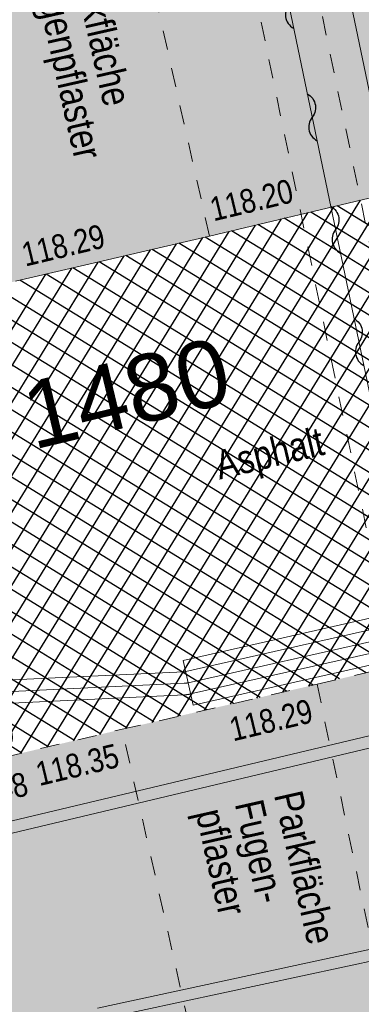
# Model space of a CAD drawing. Header units: metres. Extents: x 311004 to 311786, y 5688269 to 5688759.
# Tile 48 of 96: x 311192.21 to 311196.68, y 5688463.81 to 5688476.68. Entities that reach past the tile are written whole.
import ezdxf

# ---------------------------------------------------------------- set-up
doc = ezdxf.new("R2010")
doc.units = ezdxf.units.M
for name, pattern in [('2.10', [0.5, 0.25, -0.25]), ('2.35', [0]), ('2.611', [0]), ('2.8', [0])]:
    doc.linetypes.add(name, pattern=pattern)
doc.layers.get('0').update_dxf_attribs({"color": 1, "linetype": 'CONTINUOUS'})
for name, color, linetype in [('Fernwärme', 202, 'CONTINUOUS'), ('Flurstücke_Grenzpunkte', 51, 'CONTINUOUS'), ('Gelände', 92, 'CONTINUOUS'), ('Nutzungsart', 92, 'CONTINUOUS'), ('Oberflächen', 7, 'CONTINUOUS'), ('Schraffuren', 7, 'CONTINUOUS'), ('Straße', 7, 'CONTINUOUS'), ('Stromversorgung', 1, 'CONTINUOUS')]:
    doc.layers.add(name, color=color, linetype=linetype)
doc.styles.add('Geländehöhe', font='Arial Narrow.ttf')
doc.styles.add('K 10 700 - Flurstücksnummer', font='Arial.ttf')
doc.styles.add('Oberflächenmaterial', font='Arial Narrow.ttf')

# ---------------------------------------------------------------- blocks, each defined once
blk = doc.blocks.new('O472')
at = {"layer": 'Flurstücke_Grenzpunkte', "color": 7, "lineweight": 35, "insert": (311193.606, 5688471.791), "char_height": 0.875, "attachment_point": 5, "rotation": 13.5, "line_spacing_factor": 0.84, "style": 'K 10 700 - Flurstücksnummer'}
blk.add_mtext('1480', dxfattribs=at)
blk = doc.blocks.new('*X72')
at = {"color": 7, "linetype": '2.611', "lineweight": 25, "true_color": 0xffe5e5}
for p, q in [((311195.991611, 5688467.967436), (311200.445894, 5688475.218911)), ((311196.334168, 5688468.047467), (311200.789393, 5688475.300476)), ((311195.307839, 5688467.80956), (311199.758681, 5688475.055433)), ((311195.649725, 5688467.888498), (311200.102395, 5688475.137347)), ((311194.965953, 5688467.730622), (311199.41467, 5688474.973035)), ((311194.282181, 5688467.572746), (311198.726647, 5688474.808239)), ((311194.624067, 5688467.651684), (311199.070659, 5688474.890637)), ((311193.940295, 5688467.493808), (311198.382636, 5688474.725841)), ((311193.255283, 5688467.333912), (311197.694614, 5688474.561045)), ((311193.59841, 5688467.41487), (311198.038625, 5688474.643443)), ((311192.911937, 5688467.252597), (311197.350603, 5688474.478647)), ((311192.225244, 5688467.089966), (311196.663645, 5688474.315585)), ((311192.568591, 5688467.171282), (311197.007012, 5688474.396934)), ((311191.538552, 5688466.927336), (311195.976912, 5688474.152888)), ((311191.881898, 5688467.008651), (311196.320279, 5688474.234237)), ((311203.28535, 5688469.694841), (311196.013598, 5688474.16158)), ((311203.629867, 5688469.776616), (311196.358296, 5688474.243244)), ((311191.195206, 5688466.846021), (311195.633545, 5688474.07154)), ((311202.941522, 5688469.612643), (311195.668901, 5688474.079916)), ((311190.510454, 5688466.686549), (311194.946812, 5688473.908843)), ((311190.852503, 5688466.765752), (311195.290179, 5688473.990191)), ((311202.253866, 5688469.448247), (311194.979505, 5688473.916588)), ((311202.597694, 5688469.530445), (311195.324203, 5688473.998252)), ((311190.168405, 5688466.607345), (311194.60368, 5688473.827876)), ((311201.910038, 5688469.366049), (311194.634561, 5688473.835075)), ((311189.484307, 5688466.448939), (311193.918807, 5688473.668207)), ((311189.826356, 5688466.528142), (311194.261243, 5688473.748041)), ((311201.222382, 5688469.201652), (311193.942092, 5688473.673636)), ((311201.56621, 5688469.283851), (311194.288327, 5688473.754355)), ((311189.142258, 5688466.369736), (311193.57637, 5688473.588373)), ((311200.534727, 5688469.037256), (311193.249622, 5688473.512196)), ((311200.878555, 5688469.119454), (311193.595857, 5688473.592916)), ((311188.458161, 5688466.211329), (311192.891497, 5688473.428704)), ((311188.80021, 5688466.290533), (311193.233934, 5688473.508538)), ((311200.190899, 5688468.955058), (311192.903388, 5688473.431476)), ((311188.116112, 5688466.132126), (311192.549061, 5688473.34887)), ((311199.501951, 5688468.791455), (311192.210918, 5688473.270037)), ((311199.847071, 5688468.87286), (311192.557153, 5688473.350756)), ((311199.15642, 5688468.710303), (311191.865615, 5688473.188744)), ((311198.465357, 5688468.547999), (311191.175368, 5688473.02594)), ((311198.810888, 5688468.629151), (311191.520492, 5688473.107342)), ((311198.119825, 5688468.466848), (311190.830245, 5688472.944538)), ((311197.428763, 5688468.304544), (311190.139998, 5688472.781733)), ((311197.774294, 5688468.385696), (311190.485121, 5688472.863135)), ((311196.7377, 5688468.14224), (311189.444067, 5688472.622419)), ((311197.083231, 5688468.223392), (311189.794874, 5688472.700331)), ((311196.392168, 5688468.061089), (311189.090388, 5688472.546272)), ((311195.699241, 5688467.899931), (311188.383029, 5688472.393979)), ((311196.046396, 5688467.980085), (311188.736709, 5688472.470125)), ((311195.004931, 5688467.739621), (311187.699247, 5688472.227203)), ((311195.352086, 5688467.819776), (311188.031117, 5688472.316746)), ((311194.657776, 5688467.659467), (311187.367377, 5688472.137659)), ((311193.963466, 5688467.499158), (311186.692494, 5688471.965417)), ((311194.310621, 5688467.579312), (311187.035508, 5688472.048115)), ((311193.616311, 5688467.419003), (311186.325522, 5688471.897436)), ((311192.926365, 5688467.256014), (311185.596778, 5688471.758278)), ((311193.271096, 5688467.337657), (311185.95855, 5688471.829454)), ((311192.581633, 5688467.174371), (311185.573927, 5688471.478916)), ((311192.236902, 5688467.092727), (311185.654573, 5688471.135981))]:
    blk.add_line(p, q, dxfattribs=at)
blk = doc.blocks.new('Welle')
at = {"color": 0, "lineweight": -2}
blk.add_lwpolyline([(-0.5, 0), (-0.474045, 0.027768), (-0.445026, 0.052315), (-0.413339, 0.073306), (-0.379418, 0.090455), (-0.343727, 0.103526), (-0.306754, 0.11234), (-0.269004, 0.116778), (-0.230996, 0.116778), (-0.193246, 0.11234), (-0.156273, 0.103526), (-0.120582, 0.090455), (-0.086661, 0.073306), (-0.054974, 0.052315), (-0.025955, 0.027768), (0, 0), (0.025955, -0.027768), (0.054974, -0.052315), (0.086661, -0.073306), (0.120582, -0.090455), (0.156273, -0.103526), (0.193246, -0.11234), (0.230996, -0.116778), (0.269004, -0.116778), (0.306754, -0.11234), (0.343727, -0.103526), (0.379418, -0.090455), (0.413339, -0.073306), (0.445026, -0.052315), (0.474045, -0.027768), (0.5, 0)], dxfattribs=at)

msp = doc.modelspace()

# ---------------------------------------------------------------- hatches: boundary and pattern name
at = {"layer": 'Schraffuren', "lineweight": 25, "true_color": 0xffe5e5}
for points in [[(311189.679, 5688472.673), (311188.57, 5688477.492), (311198.776, 5688479.899), (311199.903, 5688475.09), (311197.231, 5688474.45), (311192.155, 5688473.257)], [(311191.022, 5688466.805), (311193.547, 5688467.403), (311196.098, 5688467.992), (311199.764, 5688468.853), (311203.583, 5688469.766), (311204.738, 5688464.942), (311200.857, 5688464.068), (311197.11, 5688463.163), (311194.64, 5688462.57), (311192.168, 5688461.986)]]:
    msp.add_hatch(color=7, dxfattribs=at).paths.add_polyline_path(points, flags=0)

# ---------------------------------------------------------------- linework, layer by layer
at = {"layer": 'Fernwärme', "lineweight": 18}
for p, q in [((311194.825, 5688485.13), (311200.5, 5688457.852)), ((311194.825, 5688485.13), (311200.5, 5688457.852)), ((311194.047, 5688484.946), (311199.555, 5688458.467)), ((311194.047, 5688484.946), (311199.555, 5688458.467))]:
    msp.add_line(p, q, dxfattribs=at)
at = {"layer": 'Fernwärme', "color": 7, "linetype": '2.10', "lineweight": 13}
for p, q in [((311194.436, 5688485.038), (311200.027, 5688458.159)), ((311199.082, 5688458.776), (311193.658, 5688484.853))]:
    msp.add_line(p, q, dxfattribs=at)
at = {"layer": 'Nutzungsart', "color": 7, "linetype": '2.10', "lineweight": 13}
for p, q in [((311194.69, 5688473.848, 118.202), (311193.599296, 5688478.678118)), ((311196.098, 5688467.992, 118.293), (311199.764, 5688468.853, 118.22)), ((311193.547, 5688467.403, 118.347), (311196.098, 5688467.992, 118.293)), ((311196.098, 5688467.992, 118.293), (311197.11, 5688463.163, 118.372)), ((311191.022, 5688466.805, 118.393), (311193.547, 5688467.403, 118.347)), ((311194.64, 5688462.57, 118.393), (311193.547, 5688467.403, 118.347))]:
    msp.add_line(p, q, dxfattribs=at)
at = {"layer": 'Straße', "color": 7, "linetype": '2.35', "lineweight": 18}
for p, q in [((311194.69, 5688473.848, 118.202), (311197.231, 5688474.45, 118.125)), ((311192.155, 5688473.257, 118.29), (311194.69, 5688473.848, 118.202))]:
    msp.add_line(p, q, dxfattribs=at)
at = {"layer": 'Stromversorgung', "color": 134, "linetype": '2.8', "lineweight": 13}
for p, q in [((311194.38, 5688468.157), (311212.996, 5688472.365)), ((311194.412, 5688468.011), (311213.029, 5688472.218)), ((311194.444, 5688467.865), (311213.062, 5688472.073)), ((311202.787, 5688468.752), (311190.75, 5688465.881)), ((311190.785, 5688465.733), (311202.723, 5688468.566)), ((311184.59, 5688467.693), (311194.355, 5688468.154)), ((311194.355, 5688468.154), (311194.35662, 5688468.154)), ((311194.35662, 5688468.154), (311194.358226, 5688468.154047)), ((311194.358226, 5688468.154047), (311194.359834, 5688468.154094)), ((311194.359834, 5688468.154094), (311194.361428, 5688468.154188)), ((311194.361428, 5688468.154188), (311194.363023, 5688468.154282)), ((311194.363023, 5688468.154282), (311194.364603, 5688468.154423)), ((311194.364603, 5688468.154423), (311194.366184, 5688468.154564)), ((311194.366184, 5688468.154564), (311194.36775, 5688468.154751)), ((311194.36775, 5688468.154751), (311194.369315, 5688468.154939)), ((311194.369315, 5688468.154939), (311194.370864, 5688468.155174)), ((311194.370864, 5688468.155174), (311194.372413, 5688468.155409)), ((311194.372413, 5688468.155409), (311194.373946, 5688468.15569)), ((311194.373946, 5688468.15569), (311194.375477, 5688468.155971)), ((311194.375477, 5688468.155971), (311194.376992, 5688468.156299)), ((311194.376992, 5688468.156299), (311194.378505, 5688468.156626)), ((311194.378505, 5688468.156626), (311194.38, 5688468.157)), ((311184.609, 5688467.543), (311194.361, 5688468.004)), ((311194.361, 5688468.004), (311194.364239, 5688468.004125)), ((311194.364239, 5688468.004125), (311194.367468, 5688468.004328)), ((311194.367468, 5688468.004328), (311194.370699, 5688468.004531)), ((311194.370699, 5688468.004531), (311194.373919, 5688468.004812)), ((311194.373919, 5688468.004812), (311194.37714, 5688468.005094)), ((311194.37714, 5688468.005094), (311194.380347, 5688468.005454)), ((311194.380347, 5688468.005454), (311194.383556, 5688468.005814)), ((311194.383556, 5688468.005814), (311194.38675, 5688468.006252)), ((311194.38675, 5688468.006252), (311194.389943, 5688468.006691)), ((311194.389943, 5688468.006691), (311194.39312, 5688468.007207)), ((311194.39312, 5688468.007207), (311194.396297, 5688468.007723)), ((311194.396297, 5688468.007723), (311194.399455, 5688468.008317)), ((311194.399455, 5688468.008317), (311194.402612, 5688468.008911)), ((311194.402612, 5688468.008911), (311194.40575, 5688468.009582)), ((311194.40575, 5688468.009582), (311194.408885, 5688468.010253)), ((311194.408885, 5688468.010253), (311194.412, 5688468.011)), ((311184.627, 5688467.394), (311194.365, 5688467.853)), ((311194.365, 5688467.853), (311194.369983, 5688467.853374)), ((311194.369983, 5688467.853374), (311194.374958, 5688467.853842)), ((311194.374958, 5688467.853842), (311194.379938, 5688467.85431)), ((311194.379938, 5688467.85431), (311194.384908, 5688467.854873)), ((311194.384908, 5688467.854873), (311194.38988, 5688467.855437)), ((311194.38988, 5688467.855437), (311194.394841, 5688467.856094)), ((311194.394841, 5688467.856094), (311194.399802, 5688467.856751)), ((311194.399802, 5688467.856751), (311194.40475, 5688467.857503)), ((311194.40475, 5688467.857503), (311194.409697, 5688467.858254)), ((311194.409697, 5688467.858254), (311194.414627, 5688467.8591)), ((311194.414627, 5688467.8591), (311194.419556, 5688467.859944)), ((311194.419556, 5688467.859944), (311194.424466, 5688467.860882)), ((311194.424466, 5688467.860882), (311194.429374, 5688467.86182)), ((311194.429374, 5688467.86182), (311194.43426, 5688467.86285)), ((311194.43426, 5688467.86285), (311194.439142, 5688467.863879)), ((311194.439142, 5688467.863879), (311194.444, 5688467.865))]:
    msp.add_line(p, q, dxfattribs=at)
at = {"layer": 'Stromversorgung', "color": 7, "linetype": '2.8', "lineweight": 13}
for p, q in [((311194.346, 5688468.303), (311206.017, 5688470.942)), ((311206.149, 5688470.358), (311194.478, 5688467.72)), ((311194.478, 5688467.72), (311194.346, 5688468.303))]:
    msp.add_line(p, q, dxfattribs=at)
at = {"layer": 'Stromversorgung', "color": 1, "linetype": '2.8', "lineweight": 13}
for p, q in [((311202.656, 5688465.793), (311193.226, 5688463.759)), ((311193.272, 5688463.615), (311202.687, 5688465.645))]:
    msp.add_line(p, q, dxfattribs=at)

# ---------------------------------------------------------------- block references
at = {"layer": 'Fernwärme', "color": 34, "true_color": 0x994c00, "xscale": 0.625, "yscale": 0.625, "rotation": 281.750746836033}
for p in [(311195.72715, 5688476.868897), (311196.032631, 5688475.400333), (311196.338113, 5688473.931768), (311196.643595, 5688472.463204)]:
    msp.add_blockref('Welle', p, dxfattribs=at)
at = {"layer": 'Flurstücke_Grenzpunkte', "color": 7, "true_color": 0xffffff}
msp.add_blockref('O472', (0, 0), dxfattribs=at)
at = {"layer": 'Schraffuren', "color": 7, "true_color": 0xffffff}
msp.add_blockref('*X72', (0, 0), dxfattribs=at)

# ---------------------------------------------------------------- texts
at = {"layer": 'Flurstücke_Grenzpunkte', "color": 7, "lineweight": 35, "insert": (311193.606, 5688471.791), "char_height": 0.875, "attachment_point": 5, "rotation": 13.4999787, "line_spacing_factor": 0.84, "style": 'K 10 700 - Flurstücksnummer'}
msp.add_mtext('1480', dxfattribs=at)
at = {"layer": 'Gelände', "color": 7, "lineweight": 18, "char_height": 0.3125, "rotation": 13.5181837, "line_spacing_factor": 0.84, "style": 'Geländehöhe'}
for s, insert, attachment_point in [('118.20', (311194.74474, 5688474.035479, 118.202), 7), ('118.29', (311193.347695, 5688473.69998, 118.29), 9), ('118.29', (311195.990478, 5688467.804022, 118.293), 3), ('118.39', (311191.100372, 5688466.962212, 118.393), 7), ('118.35', (311193.458221, 5688467.220286, 118.347), 3), ('118.48', (311191.203031, 5688466.594381, 118.483), 1)]:
    msp.add_mtext(s, dxfattribs=dict(at, insert=insert, attachment_point=attachment_point))
at = {"layer": 'Oberflächen', "color": 7, "lineweight": 18, "char_height": 0.375, "attachment_point": 7, "line_spacing_factor": 0.84, "style": 'Oberflächenmaterial'}
for s, insert, rotation in [('Parkfläche\\PFugenpflaster', (311192.242333, 5688477.358592), 282.7247108), ('Asphalt', (311194.846207, 5688470.55493), 13.3284604), ('Parkfläche\\PFugen-\\Ppflaster', (311194.39731, 5688466.289862), 282.7247108)]:
    msp.add_mtext(s, dxfattribs=dict(at, insert=insert, rotation=rotation))

doc.saveas('drawing.dxf')
